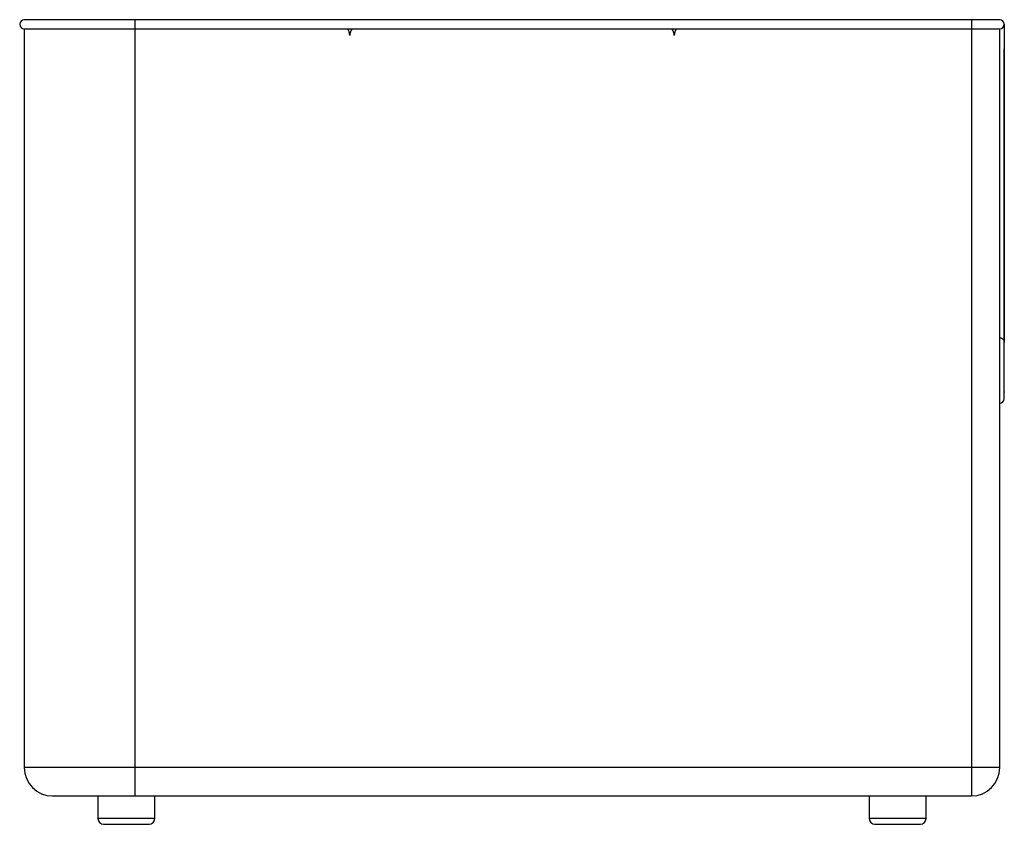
# Paper-space layout '_Left' of a CAD drawing. Header units: millimetres. Extents: x -94 to 774, y 0 to 709.
import ezdxf

# ---------------------------------------------------------------- set-up
doc = ezdxf.new("R2010")
doc.units = ezdxf.units.MM

psp = doc.layouts.new('_Left')

# ---------------------------------------------------------------- linework, layer by layer
at = {"color": 7, "linetype": 'Continuous', "lineweight": 25}
for p, q in [((770, 709), (-90, 709)), ((7.5, 709), (7.5, 25)), ((745, 709), (745, 25)), ((-90, 701), (770, 701)), ((-90, 701), (-90, 50)), ((770, 50), (770, 701)), ((774, 424.68), (773.92, 425.45)), ((774, 375), (774, 424.68)), ((774, 398.68), (774, 399.23)), ((774, 381.16), (774, 380.74)), ((770, 50), (-90, 50)), ((-65, 25), (745, 25)), ((-25, 25), (-25, 5)), ((25, 5), (25, 25)), ((655, 25), (655, 5)), ((705, 5), (705, 25)), ((25, 5), (-25, 5)), ((-20, 0), (20, 0)), ((705, 5), (655, 5)), ((660, 0), (700, 0))]:
    psp.add_line(p, q, dxfattribs=at)
for centre, radius, start, end in [((-90, 705), 4, 90, 270), ((770, 705), 4, 270, 90), ((187.45, 694.94), 9.55, 0.33024, 39.34838), ((206.55, 694.94), 9.55, 140.65162, 179.66976), ((473, 695), 10, 0, 36.8699), ((493, 695), 10, 143.1301, 180), ((770, 375), 4, 270, 0), ((-65, 50), 25, 180, 270), ((745, 50), 25, 270, 0), ((-20, 5), 5, 180, 270), ((20, 5), 5, 270, 0), ((660, 5), 5, 180, 270), ((700, 5), 5, 270, 0)]:
    psp.add_arc(centre, radius, start, end, dxfattribs=at)
for points, knots in [([(774, 705), (774, 704.94), (774, 704.83), (774, 703.9), (774, 702.64), (774, 702.01)], [0, 0, 0, 0, 0.321534, 0.659459, 1, 1, 1, 1]), ([(774, 702.01), (774, 701.99), (774, 701.36), (774, 699.28), (774, 695.84), (774, 691.69), (774, 687.77), (774, 684.81), (774, 683.6)], [0, 0, 0, 0, 0.007178, 0.245282, 0.488505, 0.679167, 0.869326, 1, 1, 1, 1]), ([(773.92, 425.45), (773.92, 425.88), (773.92, 426.69), (773.92, 427.92), (773.92, 429.1), (773.92, 430.29), (773.92, 431.52), (773.92, 432.8), (773.92, 434.71), (773.92, 437.58), (773.92, 441.94), (773.92, 446.86), (773.92, 452.07), (773.92, 457.53), (773.92, 463.34), (773.92, 469.47), (773.92, 475.86), (773.92, 483.48), (773.92, 492.31), (773.92, 502.28), (773.92, 512.2), (773.92, 522.02), (773.92, 531.59), (773.92, 540.74), (773.92, 549.45), (773.92, 559.04), (773.92, 569.86), (773.92, 582.01), (773.92, 594.18), (773.92, 605.95), (773.92, 617.11), (773.92, 625.79), (773.93, 632.45), (773.93, 637.54), (773.93, 642.98), (773.94, 648.78), (773.94, 654.86), (773.95, 661.19), (773.96, 667.36), (773.97, 673.27), (773.97, 678.63), (773.98, 681.77), (773.98, 683.29)], [0, 0, 0, 0, 0.0239621, 0.044456, 0.0621519, 0.0776241, 0.0913627, 0.1037792, 0.1152087, 0.1402538, 0.1647494, 0.1875778, 0.2079552, 0.2277356, 0.2475444, 0.2675205, 0.2875622, 0.3076375, 0.3376788, 0.367257, 0.396881, 0.4262972, 0.4551151, 0.482796, 0.5089464, 0.5341254, 0.5703777, 0.6086475, 0.6473948, 0.6855971, 0.7225191, 0.7581202, 0.7746462, 0.7928623, 0.8129593, 0.8350591, 0.8593043, 0.8858681, 0.9149676, 0.9427275, 0.9723903, 1, 1, 1, 1]), ([(774, 683.6), (774, 683.07), (774, 680.85), (774, 676.24), (774, 669.75), (774, 662.65), (774, 655.16), (774, 647.51), (774, 639.83), (774, 632.16), (774, 623.08), (774, 612.45), (774, 600.29), (774, 588.5), (774, 577.33), (774, 566.98), (774, 557.4), (774, 548.34), (774, 539.4), (774, 530.26), (774, 520.98), (774, 511.98), (774, 503.37), (774, 495.19), (774, 487.11), (774, 479.14), (774, 471.35), (774, 463.88), (774, 456.87), (774, 450.47), (774, 444.94), (774, 440.41), (774, 436.92), (774, 434.23), (774, 432.1), (774, 430.35), (774, 428.82), (774, 427.41), (774, 426.03), (774, 425.15), (774, 424.68)], [0, 0, 0, 0, 0.010307, 0.043362, 0.076108, 0.109285, 0.14094, 0.171163, 0.199992, 0.227416, 0.253804, 0.294561, 0.334179, 0.372227, 0.406618, 0.438636, 0.467765, 0.494119, 0.520913, 0.548354, 0.576093, 0.6038, 0.628402, 0.652555, 0.67661, 0.700675, 0.724694, 0.748655, 0.772392, 0.795853, 0.819242, 0.84095, 0.860844, 0.87889, 0.896151, 0.913122, 0.931403, 0.951594, 0.974273, 1, 1, 1, 1]), ([(773.92, 425.45), (773.92, 425.45), (773.88, 425.83), (773.56, 426.56), (772.87, 427.51), (771.91, 428.2), (770.92, 428.59), (770.26, 428.59), (770, 428.59)], [0, 0, 0, 0, 0.000027, 0.214356, 0.428686, 0.643015, 0.857344, 1, 1, 1, 1])]:
    psp.add_open_spline(points, degree=3, knots=knots, dxfattribs=at)

doc.saveas('drawing.dxf')
